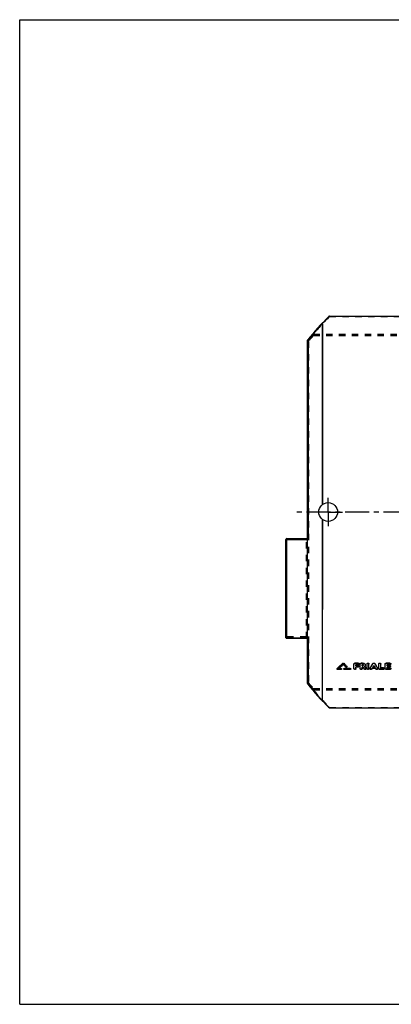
# Model space of a CAD drawing. Header units: millimetres. Extents: x 0 to 1000, y 0 to 1000.
# Tile 1 of 2: x 0 to 377, y 0 to 1000. Entities that reach past the tile are written whole.
import ezdxf

# ---------------------------------------------------------------- set-up
doc = ezdxf.new("R2010")
doc.units = ezdxf.units.MM
doc.header["$LTSCALE"] = 65.185185
doc.linetypes.add('CENTER', pattern=[0.6, 0.375, -0.075, 0.075, -0.075])
doc.linetypes.add('HIDDEN', pattern=[0.2, 0.1, -0.1])
doc.layers.get('0').update_dxf_attribs({"linetype": 'CONTINUOUS'})
for name, color, linetype in [('ACHSEN_S', 7, 'CONTINUOUS'), ('KONST.EL_MIT_GEO', 7, 'CONTINUOUS'), ('RUNDUNG', 7, 'CONTINUOUS'), ('SCHNITT', 7, 'CONTINUOUS')]:
    doc.layers.add(name, color=color, linetype=linetype)

msp = doc.modelspace()

# ---------------------------------------------------------------- linework, layer by layer
at = {"color": 7, "linetype": 'Continuous'}
for p, q in [((0, 0), (0, 1000)), ((0, 1000), (1000, 1000)), ((0, 0), (1000, 0))]:
    msp.add_line(p, q, dxfattribs=at)
at = {"layer": 'ACHSEN_S', "color": 40, "linetype": 'CENTER'}
msp.add_line((511, 500), (280.2, 500), dxfattribs=at)
at = {"layer": 'KONST.EL_MIT_GEO', "color": 7, "linetype": 'Continuous'}
for p, q in [((322, 340.7), (322, 340.5)), ((322.1, 340.9), (322.1, 340.7)), ((326, 340.1), (322.6, 340.1)), ((326, 340.9), (323.7, 340.9)), ((326, 341.1), (324, 341.1)), ((326, 341.1), (326, 340.9)), ((326.6, 340.5), (326.6, 340.7)), ((327.8, 346.4), (327.8, 346.2)), ((328.7, 346.4), (328.7, 346.2)), ((328.9, 340.7), (328.9, 340.5)), ((329.5, 341.1), (329.5, 340.9)), ((335.3, 341.1), (329.5, 341.1)), ((335.3, 340.9), (329.5, 340.9)), ((335.3, 340.1), (329.5, 340.1)), ((331.9, 343.3), (331.9, 343.1)), ((332, 342.9), (332, 343.1)), ((335.3, 341.1), (335.3, 340.9)), ((335.9, 340.5), (335.9, 340.7)), ((339.2, 340.8), (339.2, 345.6)), ((340.2, 346.5), (340.2, 346.3)), ((343.5, 346.5), (340.2, 346.5)), ((343.5, 346.3), (340.2, 346.3)), ((341.2, 343.9), (341.2, 344.9)), ((343.5, 344.9), (341.2, 344.9)), ((343.2, 344.1), (341.2, 344.1)), ((343.2, 343.9), (341.2, 343.9)), ((341.2, 340.8), (341.2, 342.5)), ((343.2, 342.5), (341.2, 342.5)), ((343.2, 344.1), (343.2, 343.9)), ((343.5, 346.5), (343.5, 346.3)), ((344.2, 343.2), (344.2, 343.4)), ((344.5, 345.6), (344.5, 345.8)), ((345.5, 340.8), (345.5, 345.6)), ((346.5, 346.5), (346.5, 346.3)), ((348, 346.5), (346.5, 346.5)), ((348, 346.3), (346.5, 346.3)), ((347.5, 343.9), (347.5, 344.9)), ((348, 344.9), (347.5, 344.9)), ((348, 344.1), (347.5, 344.1)), ((348, 343.9), (347.5, 343.9)), ((347.5, 340.8), (347.5, 342.5)), ((348.2, 342.5), (347.5, 342.5)), ((348, 346.5), (348, 346.3)), ((348, 344.1), (348, 343.9)), ((350.1, 343.1), (350.1, 343.2)), ((351.3, 341.3), (351.3, 341.1)), ((351.4, 340.8), (351.4, 341)), ((352.4, 340.8), (352.4, 345.8)), ((354.4, 340.8), (354.4, 345.8)), ((355.4, 341.3), (355.4, 341.1)), ((355.4, 341), (355.4, 340.8)), ((361.1, 341.1), (357.6, 341.1)), ((358.4, 346.1), (358.4, 345.9)), ((360.2, 342.5), (358.5, 342.5)), ((360.1, 342.7), (358.6, 342.7)), ((360.3, 346.1), (360.3, 345.9)), ((363.3, 341.3), (363.3, 341.1)), ((363.3, 340.8), (363.3, 341)), ((364.3, 340.8), (364.3, 345.8)), ((369, 340.1), (365.3, 340.1)), ((366.3, 341.5), (366.3, 345.8)), ((369, 341.7), (366.3, 341.7)), ((369, 341.5), (366.3, 341.5)), ((369, 341.7), (369, 341.5)), ((369.9, 340.8), (369.9, 341)), ((370.9, 340.8), (370.9, 345.6)), ((375.6, 346.5), (371.9, 346.5)), ((371.9, 346.5), (371.9, 346.3)), ((375.6, 346.3), (371.9, 346.3)), ((375.6, 340.1), (371.9, 340.1)), ((375.6, 344.9), (372.9, 344.9)), ((372.9, 343.9), (372.9, 344.9)), ((375.2, 344.1), (372.9, 344.1)), ((375.2, 343.9), (372.9, 343.9)), ((375.2, 342.5), (372.9, 342.5)), ((372.9, 341.5), (372.9, 342.5)), ((375.6, 341.7), (372.9, 341.7)), ((375.6, 341.5), (372.9, 341.5)), ((375.2, 344.1), (375.2, 343.9)), ((375.6, 346.5), (375.6, 346.3)), ((375.6, 341.7), (375.6, 341.5)), ((376.2, 343.2), (376.2, 343.4)), ((376.6, 345.6), (376.6, 345.8)), ((376.6, 340.8), (376.6, 341))]:
    msp.add_line(p, q, dxfattribs=at)
at = {"layer": 'KONST.EL_MIT_GEO', "color": 8, "linetype": 'HIDDEN'}
for p, q in [((322.6, 340.3), (322.6, 340.1)), ((326, 340.3), (322.6, 340.3)), ((323.7, 341.1), (323.7, 340.9)), ((324, 341.1), (323.7, 341.1)), ((326, 340.3), (326, 340.1)), ((328.3, 345.4), (328.3, 345.2)), ((329.5, 340.3), (329.5, 340.1)), ((335.3, 340.3), (329.5, 340.3)), ((331, 342.8), (331, 342.6)), ((335.3, 340.3), (335.3, 340.1)), ((339.2, 345.8), (339.2, 345.6)), ((341.2, 345.1), (341.2, 344.9)), ((343.5, 345.1), (341.2, 345.1)), ((341.2, 342.7), (341.2, 342.5)), ((343.2, 342.7), (341.2, 342.7)), ((343.2, 342.7), (343.2, 342.5)), ((343.5, 345.1), (343.5, 344.9)), ((345.5, 345.8), (345.5, 345.6)), ((347.5, 345.1), (347.5, 344.9)), ((348, 345.1), (347.5, 345.1)), ((347.5, 342.7), (347.5, 342.5)), ((348.2, 342.7), (347.5, 342.7)), ((348, 345.1), (348, 344.9)), ((348.2, 342.7), (348.2, 342.5)), ((348.7, 344.4), (348.7, 344.6)), ((349.5, 340.7), (349.5, 340.5)), ((350.1, 343.2), (350, 343.3)), ((350, 343.3), (350, 343.1)), ((350.7, 344.4), (350.7, 344.6)), ((357.3, 340.7), (357.3, 340.5)), ((357.6, 341.3), (357.6, 341.1)), ((361.1, 341.3), (357.6, 341.3)), ((358.5, 342.7), (358.5, 342.5)), ((358.6, 342.7), (358.5, 342.7)), ((359.4, 344.1), (359.4, 343.9)), ((360.2, 342.7), (360.1, 342.7)), ((360.2, 342.7), (360.2, 342.5)), ((361.1, 341.3), (361.1, 341.1)), ((361.4, 340.7), (361.4, 340.5)), ((369, 340.3), (365.3, 340.3)), ((365.3, 340.3), (365.3, 340.1)), ((369, 340.3), (369, 340.1)), ((370.9, 345.8), (370.9, 345.6)), ((375.6, 340.3), (371.9, 340.3)), ((371.9, 340.3), (371.9, 340.1)), ((375.6, 345.1), (372.9, 345.1)), ((372.9, 345.1), (372.9, 344.9)), ((375.2, 342.7), (372.9, 342.7)), ((372.9, 342.7), (372.9, 342.5)), ((375.2, 342.7), (375.2, 342.5)), ((375.6, 345.1), (375.6, 344.9)), ((375.6, 340.3), (375.6, 340.1))]:
    msp.add_line(p, q, dxfattribs=at)
at = {"layer": 'KONST.EL_MIT_GEO', "color": 7, "linetype": 'Continuous'}
for centre, radius, start, end in [((15, 667.1), 448, 313.2798, 314.2815), ((14.6, 666.9), 448.3, 313.3184, 314.3202), ((16.8, 666), 447.1, 313.3488, 314.1527), ((642.6, 669), 451.2, 225.8498, 226.3267), ((645.4, 671.1), 453.6, 225.7227, 226.2749), ((645.8, 670.9), 453.9, 225.684, 226.2363), ((677.7, 559.9), 394.8, 213.4156, 213.7658), ((682.5, 561.6), 397.9, 213.3166, 213.6629), ((681.5, 561.5), 396.8, 213.3904, 213.6987), ((11.4, 557.8), 406.5, 327.8183, 328.6214), ((10.7, 557.7), 407.1, 327.8532, 328.6558), ((12.3, 558), 407.8, 328.0944, 328.3191), ((706.4, 558), 407.8, 211.6809, 211.9056), ((707.3, 557.8), 406.5, 211.3786, 212.1817), ((708, 557.7), 407.1, 211.3442, 212.1468)]:
    msp.add_arc(centre, radius, start, end, dxfattribs=at)
at = {"layer": 'KONST.EL_MIT_GEO', "color": 8, "linetype": 'HIDDEN'}
for centre, radius, start, end in [((17.2, 666.3), 446.9, 313.3101, 314.114), ((642.1, 669.2), 451, 225.8885, 226.3653), ((677.1, 560), 394.2, 213.4512, 213.8015), ((348.4, 344.6), 0.366, 343.2154, 356.6722), ((348.4, 344.6), 0.362, 356.7486, 0.0017), ((13, 558.1), 407.1, 328.0596, 328.2845), ((705.7, 558.1), 407.1, 211.7155, 211.9404)]:
    msp.add_arc(centre, radius, start, end, dxfattribs=at)
at = {"layer": 'KONST.EL_MIT_GEO', "color": 7, "linetype": 'Continuous'}
for points, knots in [([(322, 340.7), (322, 340.7), (322, 340.8), (322.1, 340.9), (322.1, 340.9)], [0, 0, 0, 0, 0.23322, 1, 1, 1, 1]), ([(322, 340.5), (322, 340.5), (322, 340.6), (322.1, 340.7), (322.1, 340.7)], [0, 0, 0, 0, 0.23842, 1, 1, 1, 1]), ([(322.6, 340.1), (322.5, 340.1), (322.4, 340.1), (322.2, 340.2), (322, 340.3), (322, 340.4), (322, 340.5)], [0, 0, 0, 0, 0.28968, 0.55778, 0.79228, 1, 1, 1, 1]), ([(326, 341.1), (326.1, 341.1), (326.3, 341.1), (326.5, 341), (326.6, 340.9), (326.6, 340.8), (326.6, 340.7)], [0, 0, 0, 0, 0.29131, 0.55609, 0.79444, 1, 1, 1, 1]), ([(326, 340.9), (326.1, 340.9), (326.3, 340.9), (326.5, 340.8), (326.6, 340.7), (326.6, 340.5), (326.6, 340.5)], [0, 0, 0, 0, 0.28946, 0.55756, 0.79225, 1, 1, 1, 1]), ([(326.6, 340.5), (326.6, 340.4), (326.6, 340.3), (326.5, 340.2), (326.3, 340.1), (326.1, 340.1), (326, 340.1)], [0, 0, 0, 0, 0.20774, 0.44227, 0.71038, 1, 1, 1, 1]), ([(327.8, 346.4), (327.9, 346.5), (328.3, 346.6), (328.6, 346.5), (328.7, 346.4)], [0, 0, 0, 0, 0.50005, 1, 1, 1, 1]), ([(327.8, 346.2), (327.9, 346.3), (328.3, 346.4), (328.6, 346.3), (328.7, 346.2)], [0, 0, 0, 0, 0.50001, 1, 1, 1, 1]), ([(328.9, 340.7), (328.9, 340.8), (329, 340.9), (329.1, 341), (329.3, 341.1), (329.4, 341.1), (329.5, 341.1)], [0, 0, 0, 0, 0.20749, 0.44378, 0.70661, 1, 1, 1, 1]), ([(328.9, 340.5), (328.9, 340.5), (329, 340.7), (329.1, 340.8), (329.3, 340.9), (329.4, 340.9), (329.5, 340.9)], [0, 0, 0, 0, 0.20777, 0.44247, 0.71058, 1, 1, 1, 1]), ([(329.5, 340.1), (329.4, 340.1), (329.3, 340.1), (329.1, 340.2), (329, 340.3), (328.9, 340.4), (328.9, 340.5)], [0, 0, 0, 0, 0.28966, 0.55777, 0.79228, 1, 1, 1, 1]), ([(332, 342.9), (332, 342.8), (332, 342.7), (331.9, 342.6), (331.8, 342.5), (331.6, 342.5), (331.3, 342.5), (331, 342.6), (331, 342.6)], [0, 0, 0, 0, 0.10113, 0.2107, 0.33285, 0.46649, 0.74564, 1, 1, 1, 1]), ([(331.9, 343.3), (331.9, 343.3), (332, 343.2), (332, 343.2), (332, 343.1)], [0, 0, 0, 0, 0.2776, 1, 1, 1, 1]), ([(331.9, 343.1), (331.9, 343.1), (332, 343), (332, 342.9), (332, 342.9)], [0, 0, 0, 0, 0.27, 1, 1, 1, 1]), ([(335.3, 341.1), (335.4, 341.1), (335.5, 341.1), (335.7, 341), (335.8, 340.9), (335.9, 340.8), (335.9, 340.7)], [0, 0, 0, 0, 0.29131, 0.55609, 0.79444, 1, 1, 1, 1]), ([(335.3, 340.9), (335.4, 340.9), (335.5, 340.9), (335.7, 340.8), (335.8, 340.7), (335.9, 340.5), (335.9, 340.5)], [0, 0, 0, 0, 0.28946, 0.55756, 0.79225, 1, 1, 1, 1]), ([(335.9, 340.5), (335.9, 340.4), (335.8, 340.3), (335.7, 340.2), (335.5, 340.1), (335.4, 340.1), (335.3, 340.1)], [0, 0, 0, 0, 0.20774, 0.44227, 0.71038, 1, 1, 1, 1]), ([(339.2, 345.8), (339.2, 345.9), (339.3, 346.1), (339.5, 346.4), (339.9, 346.5), (340.1, 346.5), (340.2, 346.5)], [0, 0, 0, 0, 0.212, 0.44771, 0.71292, 1, 1, 1, 1]), ([(339.2, 345.6), (339.2, 345.7), (339.3, 345.9), (339.5, 346.2), (339.9, 346.3), (340.1, 346.3), (340.2, 346.3)], [0, 0, 0, 0, 0.21156, 0.4475, 0.71395, 1, 1, 1, 1]), ([(341.2, 340.8), (341.2, 340.7), (341.2, 340.5), (340.9, 340.3), (340.6, 340.1), (340.2, 340.1), (339.9, 340.1), (339.5, 340.3), (339.3, 340.5), (339.2, 340.7), (339.2, 340.8)], [0, 0, 0, 0, 0.10397, 0.22122, 0.35525, 0.5, 0.64476, 0.77878, 0.89603, 1, 1, 1, 1]), ([(343.2, 344.1), (343.3, 344.1), (343.6, 344.1), (343.9, 343.9), (344.1, 343.7), (344.2, 343.5), (344.2, 343.4)], [0, 0, 0, 0, 0.29092, 0.55435, 0.79171, 1, 1, 1, 1]), ([(343.2, 343.9), (343.3, 343.9), (343.6, 343.9), (343.9, 343.7), (344.1, 343.5), (344.2, 343.3), (344.2, 343.2)], [0, 0, 0, 0, 0.28757, 0.5548, 0.79018, 1, 1, 1, 1]), ([(344.2, 343.2), (344.2, 343.1), (344.1, 342.9), (343.9, 342.7), (343.6, 342.5), (343.3, 342.5), (343.2, 342.5)], [0, 0, 0, 0, 0.20977, 0.44485, 0.71209, 1, 1, 1, 1]), ([(343.5, 346.5), (343.7, 346.5), (343.9, 346.5), (344.2, 346.4), (344.5, 346.1), (344.5, 345.9), (344.5, 345.8)], [0, 0, 0, 0, 0.28932, 0.55199, 0.78993, 1, 1, 1, 1]), ([(343.5, 346.3), (343.7, 346.3), (343.9, 346.3), (344.2, 346.2), (344.5, 345.9), (344.5, 345.7), (344.5, 345.6)], [0, 0, 0, 0, 0.28606, 0.55252, 0.78843, 1, 1, 1, 1]), ([(344.5, 345.6), (344.5, 345.5), (344.5, 345.3), (344.2, 345.1), (343.9, 344.9), (343.7, 344.9), (343.5, 344.9)], [0, 0, 0, 0, 0.21152, 0.44714, 0.71361, 1, 1, 1, 1]), ([(345.5, 345.8), (345.5, 345.9), (345.6, 346.1), (345.8, 346.4), (346.1, 346.5), (346.4, 346.5), (346.5, 346.5)], [0, 0, 0, 0, 0.212, 0.44771, 0.71292, 1, 1, 1, 1]), ([(345.5, 345.6), (345.5, 345.7), (345.6, 345.9), (345.8, 346.2), (346.1, 346.3), (346.4, 346.3), (346.5, 346.3)], [0, 0, 0, 0, 0.21156, 0.4475, 0.71395, 1, 1, 1, 1]), ([(347.5, 340.8), (347.5, 340.7), (347.4, 340.5), (347.2, 340.3), (346.9, 340.1), (346.5, 340.1), (346.1, 340.1), (345.8, 340.3), (345.6, 340.5), (345.5, 340.7), (345.5, 340.8)], [0, 0, 0, 0, 0.10397, 0.22122, 0.35525, 0.5, 0.64476, 0.77878, 0.89603, 1, 1, 1, 1]), ([(348, 346.5), (348.4, 346.5), (349.1, 346.5), (349.9, 346), (350.6, 345.4), (350.7, 344.9), (350.7, 344.6)], [0, 0, 0, 0, 0.28709, 0.55277, 0.7888, 1, 1, 1, 1]), ([(348, 346.3), (348.4, 346.3), (349.1, 346.2), (349.9, 345.8), (350.6, 345.2), (350.7, 344.7), (350.7, 344.4)], [0, 0, 0, 0, 0.28653, 0.55336, 0.78927, 1, 1, 1, 1]), ([(348.7, 344.4), (348.7, 344.5), (348.7, 344.6), (348.5, 344.8), (348.3, 344.9), (348.1, 344.9), (348, 344.9)], [0, 0, 0, 0, 0.21069, 0.44632, 0.71311, 1, 1, 1, 1]), ([(348, 344.1), (348.2, 344.1), (348.5, 344.2), (348.7, 344.4), (348.7, 344.5)], [0, 0, 0, 0, 0.5481, 1, 1, 1, 1]), ([(348, 343.9), (348.1, 343.9), (348.3, 343.9), (348.5, 344), (348.7, 344.2), (348.7, 344.3), (348.7, 344.4)], [0, 0, 0, 0, 0.28712, 0.55392, 0.78934, 1, 1, 1, 1]), ([(351.4, 340.8), (351.4, 340.7), (351.4, 340.5), (351.2, 340.3), (350.9, 340.2), (350.5, 340.1), (350, 340.1), (349.6, 340.3), (349.5, 340.5)], [0, 0, 0, 0, 0.10135, 0.21289, 0.33877, 0.47659, 0.75782, 1, 1, 1, 1]), ([(350.7, 344.4), (350.7, 344.2), (350.6, 343.6), (350.2, 343.2), (350, 343.1)], [0, 0, 0, 0, 0.47345, 1, 1, 1, 1]), ([(351.3, 341.3), (351.3, 341.3), (351.4, 341.2), (351.4, 341.1), (351.4, 341)], [0, 0, 0, 0, 0.26358, 1, 1, 1, 1]), ([(351.3, 341.1), (351.3, 341.1), (351.4, 341), (351.4, 340.9), (351.4, 340.8)], [0, 0, 0, 0, 0.26115, 1, 1, 1, 1]), ([(352.4, 345.8), (352.4, 345.9), (352.5, 346.1), (352.7, 346.4), (353, 346.5), (353.4, 346.6), (353.8, 346.5), (354.1, 346.4), (354.3, 346.1), (354.4, 345.9), (354.4, 345.8)], [0, 0, 0, 0, 0.1071, 0.22348, 0.35783, 0.49978, 0.6426, 0.77625, 0.89304, 1, 1, 1, 1]), ([(352.4, 345.6), (352.4, 345.7), (352.5, 345.9), (352.7, 346.2), (353, 346.3), (353.4, 346.4), (353.8, 346.3), (354.1, 346.2), (354.3, 345.9), (354.4, 345.7), (354.4, 345.6)], [0, 0, 0, 0, 0.10578, 0.22373, 0.35697, 0.5, 0.64304, 0.77627, 0.89422, 1, 1, 1, 1]), ([(354.4, 340.8), (354.4, 340.7), (354.3, 340.5), (354.1, 340.3), (353.8, 340.1), (353.4, 340.1), (353, 340.1), (352.7, 340.3), (352.5, 340.5), (352.4, 340.7), (352.4, 340.8)], [0, 0, 0, 0, 0.10397, 0.22122, 0.35525, 0.5, 0.64476, 0.77878, 0.89603, 1, 1, 1, 1]), ([(355.4, 341), (355.4, 341.1), (355.4, 341.2), (355.4, 341.3), (355.4, 341.3)], [0, 0, 0, 0, 0.7395, 1, 1, 1, 1]), ([(355.4, 340.8), (355.4, 340.8), (355.4, 340.9), (355.4, 341), (355.4, 341.1)], [0, 0, 0, 0, 0.24457, 1, 1, 1, 1]), ([(357.3, 340.5), (357.2, 340.3), (356.8, 340.1), (356.3, 340.1), (355.8, 340.2), (355.6, 340.3), (355.4, 340.5), (355.4, 340.7), (355.4, 340.8)], [0, 0, 0, 0, 0.24081, 0.52209, 0.66033, 0.78665, 0.8985, 1, 1, 1, 1]), ([(358.4, 346.1), (358.5, 346.3), (358.8, 346.5), (359.4, 346.6), (359.9, 346.5), (360.2, 346.3), (360.3, 346.1)], [0, 0, 0, 0, 0.23183, 0.4998, 0.76793, 1, 1, 1, 1]), ([(358.4, 345.9), (358.5, 346), (358.8, 346.3), (359.4, 346.4), (359.9, 346.3), (360.2, 346), (360.3, 345.9)], [0, 0, 0, 0, 0.23209, 0.50004, 0.76797, 1, 1, 1, 1]), ([(363.3, 340.8), (363.3, 340.7), (363.3, 340.5), (363.1, 340.3), (362.9, 340.2), (362.4, 340.1), (361.9, 340.1), (361.5, 340.3), (361.4, 340.5)], [0, 0, 0, 0, 0.1015, 0.21335, 0.33966, 0.47791, 0.75919, 1, 1, 1, 1]), ([(363.3, 341.3), (363.3, 341.3), (363.3, 341.2), (363.3, 341.1), (363.3, 341)], [0, 0, 0, 0, 0.26259, 1, 1, 1, 1]), ([(363.3, 341.1), (363.3, 341), (363.3, 341), (363.3, 340.9), (363.3, 340.8)], [0, 0, 0, 0, 0.26016, 1, 1, 1, 1]), ([(364.3, 345.8), (364.3, 345.9), (364.4, 346.1), (364.6, 346.4), (364.9, 346.5), (365.3, 346.6), (365.7, 346.5), (366, 346.4), (366.3, 346.1), (366.3, 345.9), (366.3, 345.8)], [0, 0, 0, 0, 0.1071, 0.22348, 0.35783, 0.49978, 0.6426, 0.77625, 0.89304, 1, 1, 1, 1]), ([(364.3, 345.6), (364.3, 345.7), (364.4, 345.9), (364.6, 346.2), (364.9, 346.3), (365.3, 346.4), (365.7, 346.3), (366, 346.2), (366.3, 345.9), (366.3, 345.7), (366.3, 345.6)], [0, 0, 0, 0, 0.10578, 0.22373, 0.35697, 0.5, 0.64304, 0.77627, 0.89422, 1, 1, 1, 1]), ([(365.3, 340.1), (365.2, 340.1), (364.9, 340.1), (364.6, 340.3), (364.4, 340.5), (364.3, 340.7), (364.3, 340.8)], [0, 0, 0, 0, 0.28952, 0.55753, 0.79205, 1, 1, 1, 1]), ([(369, 341.7), (369.1, 341.7), (369.3, 341.7), (369.7, 341.5), (369.9, 341.3), (369.9, 341.1), (369.9, 341)], [0, 0, 0, 0, 0.29255, 0.55675, 0.79353, 1, 1, 1, 1]), ([(369, 341.5), (369.1, 341.5), (369.3, 341.4), (369.7, 341.3), (369.9, 341.1), (369.9, 340.9), (369.9, 340.8)], [0, 0, 0, 0, 0.28915, 0.55718, 0.79199, 1, 1, 1, 1]), ([(369.9, 340.8), (369.9, 340.7), (369.9, 340.5), (369.7, 340.3), (369.3, 340.1), (369.1, 340.1), (369, 340.1)], [0, 0, 0, 0, 0.20796, 0.44246, 0.7105, 1, 1, 1, 1]), ([(370.9, 345.8), (370.9, 345.9), (371, 346.1), (371.2, 346.4), (371.6, 346.5), (371.8, 346.5), (371.9, 346.5)], [0, 0, 0, 0, 0.212, 0.44771, 0.71292, 1, 1, 1, 1]), ([(370.9, 345.6), (370.9, 345.7), (371, 345.9), (371.2, 346.2), (371.6, 346.3), (371.8, 346.3), (371.9, 346.3)], [0, 0, 0, 0, 0.21156, 0.4475, 0.71395, 1, 1, 1, 1]), ([(371.9, 340.1), (371.8, 340.1), (371.6, 340.1), (371.2, 340.3), (371, 340.5), (370.9, 340.7), (370.9, 340.8)], [0, 0, 0, 0, 0.28952, 0.55753, 0.79205, 1, 1, 1, 1]), ([(375.2, 344.1), (375.4, 344.1), (375.6, 344.1), (375.9, 343.9), (376.2, 343.7), (376.2, 343.5), (376.2, 343.4)], [0, 0, 0, 0, 0.29092, 0.55435, 0.79171, 1, 1, 1, 1]), ([(375.2, 343.9), (375.4, 343.9), (375.6, 343.9), (375.9, 343.7), (376.2, 343.5), (376.2, 343.3), (376.2, 343.2)], [0, 0, 0, 0, 0.28757, 0.5548, 0.79018, 1, 1, 1, 1]), ([(376.2, 343.2), (376.2, 343.1), (376.2, 342.9), (375.9, 342.7), (375.6, 342.5), (375.4, 342.5), (375.2, 342.5)], [0, 0, 0, 0, 0.20977, 0.44485, 0.71209, 1, 1, 1, 1]), ([(375.6, 346.5), (375.7, 346.5), (375.9, 346.5), (376.3, 346.4), (376.5, 346.1), (376.6, 345.9), (376.6, 345.8)], [0, 0, 0, 0, 0.28932, 0.55199, 0.78993, 1, 1, 1, 1]), ([(375.6, 346.3), (375.7, 346.3), (375.9, 346.3), (376.3, 346.2), (376.5, 345.9), (376.6, 345.7), (376.6, 345.6)], [0, 0, 0, 0, 0.28606, 0.55252, 0.78843, 1, 1, 1, 1]), ([(376.6, 345.6), (376.6, 345.5), (376.5, 345.3), (376.3, 345.1), (375.9, 344.9), (375.7, 344.9), (375.6, 344.9)], [0, 0, 0, 0, 0.21152, 0.44714, 0.71361, 1, 1, 1, 1]), ([(375.6, 341.7), (375.7, 341.7), (375.9, 341.7), (376.3, 341.5), (376.5, 341.3), (376.6, 341.1), (376.6, 341)], [0, 0, 0, 0, 0.29255, 0.55675, 0.79353, 1, 1, 1, 1]), ([(375.6, 341.5), (375.7, 341.5), (375.9, 341.4), (376.3, 341.3), (376.5, 341.1), (376.6, 340.9), (376.6, 340.8)], [0, 0, 0, 0, 0.28915, 0.55718, 0.79199, 1, 1, 1, 1]), ([(376.6, 340.8), (376.6, 340.7), (376.5, 340.5), (376.3, 340.3), (375.9, 340.1), (375.7, 340.1), (375.6, 340.1)], [0, 0, 0, 0, 0.20796, 0.44246, 0.7105, 1, 1, 1, 1])]:
    msp.add_open_spline(points, degree=3, knots=knots, dxfattribs=at)
at = {"layer": 'KONST.EL_MIT_GEO', "color": 8, "linetype": 'HIDDEN'}
for points, knots in [([(322.6, 340.3), (322.5, 340.3), (322.4, 340.3), (322.2, 340.4), (322, 340.5), (322, 340.7), (322, 340.7)], [0, 0, 0, 0, 0.29204, 0.55601, 0.7947, 1, 1, 1, 1]), ([(326.6, 340.7), (326.6, 340.7), (326.6, 340.5), (326.5, 340.4), (326.3, 340.3), (326.1, 340.3), (326, 340.3)], [0, 0, 0, 0, 0.20746, 0.44357, 0.70641, 1, 1, 1, 1]), ([(329.5, 340.3), (329.4, 340.3), (329.3, 340.3), (329.1, 340.4), (329, 340.5), (328.9, 340.7), (328.9, 340.7)], [0, 0, 0, 0, 0.29151, 0.55629, 0.79447, 1, 1, 1, 1]), ([(332, 343.1), (332, 343), (332, 343), (331.9, 342.8), (331.8, 342.7), (331.6, 342.7), (331.3, 342.7), (331, 342.8), (331, 342.8)], [0, 0, 0, 0, 0.10125, 0.21221, 0.33218, 0.4652, 0.74442, 1, 1, 1, 1]), ([(335.9, 340.7), (335.9, 340.7), (335.8, 340.5), (335.7, 340.4), (335.5, 340.3), (335.4, 340.3), (335.3, 340.3)], [0, 0, 0, 0, 0.20746, 0.44357, 0.70641, 1, 1, 1, 1]), ([(341.2, 341), (341.2, 340.9), (341.2, 340.7), (340.9, 340.5), (340.6, 340.3), (340.2, 340.3), (339.9, 340.3), (339.5, 340.5), (339.3, 340.7), (339.2, 340.9), (339.2, 341)], [0, 0, 0, 0, 0.10523, 0.22092, 0.35608, 0.49977, 0.64436, 0.77882, 0.89491, 1, 1, 1, 1]), ([(344.2, 343.4), (344.2, 343.3), (344.1, 343.1), (343.9, 342.9), (343.6, 342.7), (343.3, 342.7), (343.2, 342.7)], [0, 0, 0, 0, 0.20943, 0.44517, 0.70931, 1, 1, 1, 1]), ([(344.5, 345.8), (344.5, 345.7), (344.5, 345.5), (344.2, 345.3), (343.9, 345.2), (343.7, 345.1), (343.5, 345.1)], [0, 0, 0, 0, 0.21122, 0.44754, 0.71093, 1, 1, 1, 1]), ([(347.5, 341), (347.5, 340.9), (347.4, 340.7), (347.2, 340.5), (346.9, 340.3), (346.5, 340.3), (346.1, 340.3), (345.8, 340.5), (345.6, 340.7), (345.5, 340.9), (345.5, 341)], [0, 0, 0, 0, 0.10523, 0.22092, 0.35608, 0.49977, 0.64436, 0.77882, 0.89491, 1, 1, 1, 1]), ([(348.7, 344.6), (348.7, 344.7), (348.7, 344.8), (348.5, 345), (348.3, 345.1), (348.1, 345.1), (348, 345.1)], [0, 0, 0, 0, 0.20876, 0.44738, 0.71031, 1, 1, 1, 1]), ([(351.4, 341), (351.4, 340.9), (351.4, 340.8), (351.2, 340.5), (350.9, 340.4), (350.5, 340.3), (350, 340.3), (349.6, 340.5), (349.5, 340.7)], [0, 0, 0, 0, 0.09984, 0.2121, 0.33838, 0.47435, 0.75653, 1, 1, 1, 1]), ([(350.7, 344.6), (350.7, 344.4), (350.6, 343.8), (350.2, 343.5), (350, 343.3)], [0, 0, 0, 0, 0.4717, 1, 1, 1, 1]), ([(354.4, 341), (354.4, 340.9), (354.3, 340.7), (354.1, 340.5), (353.8, 340.3), (353.4, 340.3), (353, 340.3), (352.7, 340.5), (352.5, 340.7), (352.4, 340.9), (352.4, 341)], [0, 0, 0, 0, 0.10523, 0.22092, 0.35608, 0.49977, 0.64436, 0.77882, 0.89491, 1, 1, 1, 1]), ([(357.3, 340.7), (357.2, 340.6), (356.8, 340.3), (356.3, 340.3), (355.8, 340.4), (355.6, 340.5), (355.4, 340.7), (355.4, 340.9), (355.4, 341)], [0, 0, 0, 0, 0.24154, 0.5242, 0.66028, 0.78789, 0.89952, 1, 1, 1, 1]), ([(363.3, 341), (363.3, 340.9), (363.3, 340.7), (363.1, 340.5), (362.9, 340.4), (362.5, 340.3), (361.9, 340.3), (361.5, 340.6), (361.4, 340.7)], [0, 0, 0, 0, 0.10008, 0.21247, 0.33937, 0.47568, 0.75795, 1, 1, 1, 1]), ([(365.3, 340.3), (365.2, 340.3), (364.9, 340.3), (364.6, 340.5), (364.4, 340.7), (364.3, 340.9), (364.3, 341)], [0, 0, 0, 0, 0.28996, 0.55759, 0.79118, 1, 1, 1, 1]), ([(369.9, 341), (369.9, 340.9), (369.9, 340.7), (369.7, 340.5), (369.3, 340.3), (369.1, 340.3), (369, 340.3)], [0, 0, 0, 0, 0.20759, 0.44275, 0.70768, 1, 1, 1, 1]), ([(371.9, 340.3), (371.8, 340.3), (371.6, 340.3), (371.2, 340.5), (371, 340.7), (370.9, 340.9), (370.9, 341)], [0, 0, 0, 0, 0.28996, 0.55759, 0.79118, 1, 1, 1, 1]), ([(376.2, 343.4), (376.2, 343.3), (376.2, 343.1), (375.9, 342.9), (375.6, 342.7), (375.4, 342.7), (375.2, 342.7)], [0, 0, 0, 0, 0.20943, 0.44517, 0.70931, 1, 1, 1, 1]), ([(376.6, 345.8), (376.6, 345.7), (376.5, 345.5), (376.3, 345.3), (375.9, 345.2), (375.7, 345.1), (375.6, 345.1)], [0, 0, 0, 0, 0.21122, 0.44754, 0.71093, 1, 1, 1, 1]), ([(376.6, 341), (376.6, 340.9), (376.5, 340.7), (376.3, 340.5), (375.9, 340.3), (375.7, 340.3), (375.6, 340.3)], [0, 0, 0, 0, 0.20759, 0.44275, 0.70768, 1, 1, 1, 1])]:
    msp.add_open_spline(points, degree=3, knots=knots, dxfattribs=at)
for points in [[(357.3, 340.7), (357.4, 340.9), (357.5, 341.1), (357.6, 341.3)], [(361.4, 340.7), (361.3, 340.9), (361.2, 341.1), (361.1, 341.3)]]:
    msp.add_open_spline(points, degree=3, dxfattribs=at)
at = {"layer": 'KONST.EL_MIT_GEO', "color": 7, "linetype": 'Continuous'}
for points in [[(357.3, 340.5), (357.4, 340.7), (357.5, 340.9), (357.6, 341.1)], [(361.4, 340.5), (361.3, 340.7), (361.2, 340.9), (361.1, 341.1)]]:
    msp.add_open_spline(points, degree=3, dxfattribs=at)
at = {"layer": 'RUNDUNG', "color": 7, "linetype": 'Continuous'}
for p, q in [((314.4, 699), (314.4, 698.9)), ((314.4, 699), (707.6, 699)), ((314.4, 698.9), (707.6, 698.9)), ((292, 474.1), (292, 674.1)), ((292.9, 473.1), (292.9, 674.9)), ((270, 372.7), (270, 472.1)), ((271, 371.7), (271, 473.1)), ((271, 473.1), (291, 473.1)), ((271, 472), (292, 472)), ((291, 473.1), (291, 473.1)), ((292, 371.7), (292, 473.1)), ((292.9, 473.1), (292, 473.1)), ((271, 372.1), (292, 372.1)), ((271, 371.7), (291.3, 371.7)), ((292.9, 371.7), (292, 371.7)), ((292, 325.9), (292, 370.7)), ((292.9, 325.1), (292.9, 371.7)), ((314.4, 301.1), (314.4, 301)), ((314.4, 301.1), (707.6, 301.1)), ((314.4, 301), (707.6, 301))]:
    msp.add_line(p, q, dxfattribs=at)
at = {"layer": 'RUNDUNG', "color": 8, "linetype": 'HIDDEN'}
for p, q in [((314.4, 698.4), (314.4, 698.9)), ((314.4, 698.4), (707.6, 698.4)), ((297.9, 680.5), (297.9, 679.1)), ((297.9, 680.5), (724.1, 680.5)), ((293, 673.3), (293, 326.7)), ((297.9, 679.1), (724.1, 679.1)), ((291, 472.2), (271, 472.2)), ((291, 371.7), (291, 473.1)), ((292, 474.1), (292, 473.1)), ((291, 373.2), (271, 373.2)), ((292, 371.7), (292, 370.7)), ((297.9, 320.9), (297.9, 319.5)), ((297.9, 320.9), (724.1, 320.9)), ((297.9, 319.5), (724.1, 319.5)), ((314.4, 301.1), (314.4, 301.6)), ((314.4, 301.6), (707.6, 301.6))]:
    msp.add_line(p, q, dxfattribs=at)
at = {"layer": 'RUNDUNG', "color": 7, "linetype": 'Continuous'}
for centre, radius, start, end in [((511, 500), 280, 134.7925, 141.3854), ((511.8, 500.8), 279.7, 137.0889, 141.5053), ((307.1, 690.1), 1.16, 90.0018, 94.3098), ((511.9, 500.9), 279.7, 134.9218, 137.0984), ((314.4, 698), 1, 90, 134.7925), ((314.3, 698), 0.888, 85.2084, 92.0128), ((314.2, 698), 0.954, 78.7268, 85.2117), ((293, 674.1), 1, 141.3854, 180), ((292.9, 673.9), 1.01, 117.4882, 124.9181), ((271, 472.1), 1, 90, 180), ((291, 474.1), 1, 270, 358.4514), ((291, 474.1), 1.01, 270.0045, 274.2403), ((291, 474.1), 1.02, 274.2364, 282.6698), ((291, 474.1), 0.976, 351.3169, 359.9845), ((271, 372.7), 1, 180, 270), ((291, 370.7), 1, 0, 82.5), ((291.2, 374.2), 2.58, 288.0473, 288.8978), ((293, 325.9), 1, 180, 218.6146), ((511, 500), 280, 218.6146, 225.2075), ((292.9, 326.1), 1.01, 235.0823, 242.513), ((511.8, 499.2), 279.7, 218.495, 222.909), ((307, 309.9), 1.16, 265.7552, 270.0607), ((511.9, 499.1), 279.7, 222.8999, 225.0782), ((314.4, 302), 1, 225.2075, 270), ((314.2, 302), 0.954, 274.7883, 281.2732)]:
    msp.add_arc(centre, radius, start, end, dxfattribs=at)
at = {"layer": 'RUNDUNG', "color": 8, "linetype": 'HIDDEN'}
for centre, radius, start, end in [((512.3, 499.2), 280.9, 134.8024, 139.7892), ((507.3, 501.2), 274.8, 139.6616, 141.2542), ((291, 474.1), 1, 358.4514, 360), ((291, 370.7), 1, 82.5, 90), ((508.6, 499.8), 276.5, 218.7513, 220.3341), ((512.3, 500.8), 280.8, 220.2101, 225.1979)]:
    msp.add_arc(centre, radius, start, end, dxfattribs=at)
at = {"layer": 'RUNDUNG', "color": 7, "linetype": 'Continuous'}
for points, knots in [([(307.1, 691.2), (306.9, 691.3), (306.7, 691.3), (306.4, 691.2), (306.3, 691.1)], [0, 0, 0, 0, 0.5259, 1, 1, 1, 1]), ([(306.3, 691.1), (306.4, 691.1), (306.6, 691.3), (306.8, 691.3), (307, 691.2)], [0, 0, 0, 0, 0.47284, 1, 1, 1, 1]), ([(314.2, 698.9), (314.1, 698.9), (313.9, 698.9), (313.8, 698.8), (313.7, 698.7)], [0, 0, 0, 0, 0.51119, 1, 1, 1, 1]), ([(292, 674.1), (292, 674.2), (292.1, 674.5), (292.2, 674.6), (292.3, 674.7)], [0, 0, 0, 0, 0.47952, 1, 1, 1, 1]), ([(292.9, 674.9), (292.8, 674.9), (292.5, 675), (292.3, 674.8), (292.2, 674.7)], [0, 0, 0, 0, 0.54412, 1, 1, 1, 1]), ([(292.5, 674.8), (292.5, 674.8), (292.6, 674.9), (292.8, 674.9), (292.9, 674.9)], [0, 0, 0, 0, 0.24449, 1, 1, 1, 1]), ([(270, 472.1), (270, 472.1), (270, 472.1), (270.1, 472.1), (270.2, 472), (270.4, 472), (270.6, 472), (270.9, 472), (271, 472)], [0, 0, 0, 0, 0.03067, 0.09101, 0.18392, 0.30703, 0.62553, 1, 1, 1, 1]), ([(291, 473.1), (291, 473.1), (291, 473.1), (291, 473), (291.1, 473), (291.1, 473)], [0, 0, 0, 0, 0.12918, 0.3453, 1, 1, 1, 1]), ([(291.1, 473), (291.2, 472.9), (291.5, 472.7), (291.8, 472.5), (292, 472.4)], [0, 0, 0, 0, 0.46386, 1, 1, 1, 1]), ([(291.2, 473.1), (291.4, 473.2), (291.8, 473.4), (292, 473.7), (292, 473.9)], [0, 0, 0, 0, 0.50189, 1, 1, 1, 1]), ([(292, 474.1), (292, 474.1), (292, 474), (292, 474), (292, 474)], [0, 0, 0, 0, 0.37957, 1, 1, 1, 1]), ([(292, 474), (292.1, 473.8), (292.2, 473.6), (292.3, 473.3), (292.4, 473.1)], [0, 0, 0, 0, 0.45828, 1, 1, 1, 1]), ([(271, 372.1), (270.9, 372.1), (270.6, 372.1), (270.3, 372.2), (270.1, 372.4), (270, 372.6), (270, 372.7)], [0, 0, 0, 0, 0.30704, 0.58435, 0.81308, 1, 1, 1, 1]), ([(291.3, 371.7), (291.4, 371.7), (291.6, 371.7), (291.9, 371.7), (292, 371.8)], [0, 0, 0, 0, 0.47843, 1, 1, 1, 1]), ([(292.2, 371), (292.1, 371.2), (291.9, 371.4), (291.6, 371.6), (291.4, 371.7), (291.3, 371.7)], [0, 0, 0, 0, 0.51343, 0.75958, 1, 1, 1, 1]), ([(292, 370.7), (292, 370.7), (292, 370.8), (292.1, 370.9), (292.2, 371)], [0, 0, 0, 0, 0.45603, 1, 1, 1, 1]), ([(292.2, 371), (292.3, 371.1), (292.4, 371.3), (292.6, 371.5), (292.6, 371.7)], [0, 0, 0, 0, 0.44656, 1, 1, 1, 1]), ([(292, 325.9), (292, 325.8), (292.1, 325.5), (292.2, 325.4), (292.3, 325.3)], [0, 0, 0, 0, 0.47952, 1, 1, 1, 1]), ([(292.2, 325.3), (292.3, 325.2), (292.5, 325), (292.8, 325.1), (292.9, 325.1)], [0, 0, 0, 0, 0.45588, 1, 1, 1, 1]), ([(292.5, 325.2), (292.5, 325.2), (292.6, 325.1), (292.8, 325.1), (292.9, 325.1)], [0, 0, 0, 0, 0.24449, 1, 1, 1, 1]), ([(307, 308.8), (306.8, 308.7), (306.6, 308.7), (306.4, 308.9), (306.3, 308.9)], [0, 0, 0, 0, 0.52726, 1, 1, 1, 1]), ([(307, 308.8), (306.9, 308.7), (306.6, 308.7), (306.4, 308.8), (306.3, 308.9)], [0, 0, 0, 0, 0.52589, 1, 1, 1, 1]), ([(314.3, 301.1), (314.2, 301.1), (314, 301.1), (313.8, 301.2), (313.7, 301.3)], [0, 0, 0, 0, 0.5148, 1, 1, 1, 1])]:
    msp.add_open_spline(points, degree=3, knots=knots, dxfattribs=at)
at = {"layer": 'RUNDUNG', "color": 8, "linetype": 'HIDDEN'}
for points, knots in [([(314.4, 698.4), (314.4, 698.5), (314.2, 698.6), (314, 698.7), (313.9, 698.8), (313.8, 698.7), (313.7, 698.7)], [0, 0, 0, 0, 0.35499, 0.64719, 0.85902, 1, 1, 1, 1]), ([(297.9, 679.1), (297.7, 679.2), (297.3, 679.3), (297, 679.7), (296.9, 680.2), (297, 680.6), (297.1, 680.7)], [0, 0, 0, 0, 0.26169, 0.52625, 0.77338, 1, 1, 1, 1]), ([(297.1, 680.7), (297.2, 680.8), (297.4, 680.7), (297.6, 680.6), (297.8, 680.5), (297.9, 680.5)], [0, 0, 0, 0, 0.35113, 0.64543, 1, 1, 1, 1]), ([(293, 673.3), (292.9, 673.3), (292.6, 673.3), (292.3, 673.5), (292.1, 673.8), (292, 674), (292, 674.1)], [0, 0, 0, 0, 0.2663, 0.52336, 0.76675, 1, 1, 1, 1]), ([(292.2, 674.7), (292.2, 674.7), (292.1, 674.6), (292, 674.2), (292.2, 673.8), (292.5, 673.4), (292.8, 673.3), (293, 673.3)], [0, 0, 0, 0, 0.11005, 0.22339, 0.46859, 0.73517, 1, 1, 1, 1]), ([(271, 472.2), (270.9, 472.2), (270.6, 472.2), (270.4, 472.2), (270.2, 472.2), (270.1, 472.2), (270, 472.1), (270, 472.1), (270, 472.1)], [0, 0, 0, 0, 0.3746, 0.69319, 0.81631, 0.90921, 0.96949, 1, 1, 1, 1]), ([(292, 472.4), (292, 472.3), (292, 472.3), (291.9, 472.3), (291.8, 472.3), (291.6, 472.3), (291.4, 472.2), (291.1, 472.2), (291, 472.2)], [0, 0, 0, 0, 0.03051, 0.09079, 0.18369, 0.30681, 0.6254, 1, 1, 1, 1]), ([(271, 373.2), (270.9, 373.2), (270.6, 373.2), (270.3, 373.1), (270.1, 372.9), (270, 372.7), (270, 372.7)], [0, 0, 0, 0, 0.30785, 0.5856, 0.81407, 1, 1, 1, 1]), ([(291, 373.2), (291.1, 373.2), (291.4, 373.3), (291.7, 373.4), (291.9, 373.6), (292, 373.7), (292, 373.8)], [0, 0, 0, 0, 0.30785, 0.5856, 0.81407, 1, 1, 1, 1]), ([(292, 325.9), (292, 326), (292.1, 326.2), (292.3, 326.5), (292.6, 326.7), (292.9, 326.7), (293, 326.7)], [0, 0, 0, 0, 0.23326, 0.47667, 0.73374, 1, 1, 1, 1]), ([(293, 326.7), (292.8, 326.7), (292.5, 326.6), (292.2, 326.2), (292, 325.7), (292.1, 325.4), (292.2, 325.3)], [0, 0, 0, 0, 0.26558, 0.53293, 0.77878, 1, 1, 1, 1]), ([(297.1, 319.3), (297, 319.4), (296.9, 319.8), (297, 320.3), (297.3, 320.7), (297.7, 320.8), (297.9, 320.9)], [0, 0, 0, 0, 0.22664, 0.47375, 0.73832, 1, 1, 1, 1]), ([(297.9, 319.5), (297.8, 319.5), (297.6, 319.4), (297.4, 319.3), (297.2, 319.2), (297.1, 319.3)], [0, 0, 0, 0, 0.35458, 0.64886, 1, 1, 1, 1]), ([(314.4, 301.6), (314.4, 301.5), (314.2, 301.4), (314, 301.3), (313.9, 301.2), (313.8, 301.3), (313.7, 301.3)], [0, 0, 0, 0, 0.35499, 0.64719, 0.85902, 1, 1, 1, 1])]:
    msp.add_open_spline(points, degree=3, knots=knots, dxfattribs=at)
at = {"layer": 'SCHNITT', "color": 7, "linetype": 'Continuous'}
for p, q in [((307, 691.2), (307, 507.3)), ((307.1, 691.2), (307.1, 507.4)), ((307, 492.7), (307, 308.8)), ((307.1, 492.6), (307, 308.8))]:
    msp.add_line(p, q, dxfattribs=at)
at = {"layer": 'SCHNITT', "color": 40, "linetype": 'CENTER'}
for q in [(313, 514.5), (298.5, 500), (313, 485.5), (327.5, 500)]:
    msp.add_line((313, 500), q, dxfattribs=at)
at = {"layer": 'SCHNITT', "color": 7, "linetype": 'Continuous'}
msp.add_circle((313, 500), 9.5, dxfattribs=at)

doc.saveas('drawing.dxf')
